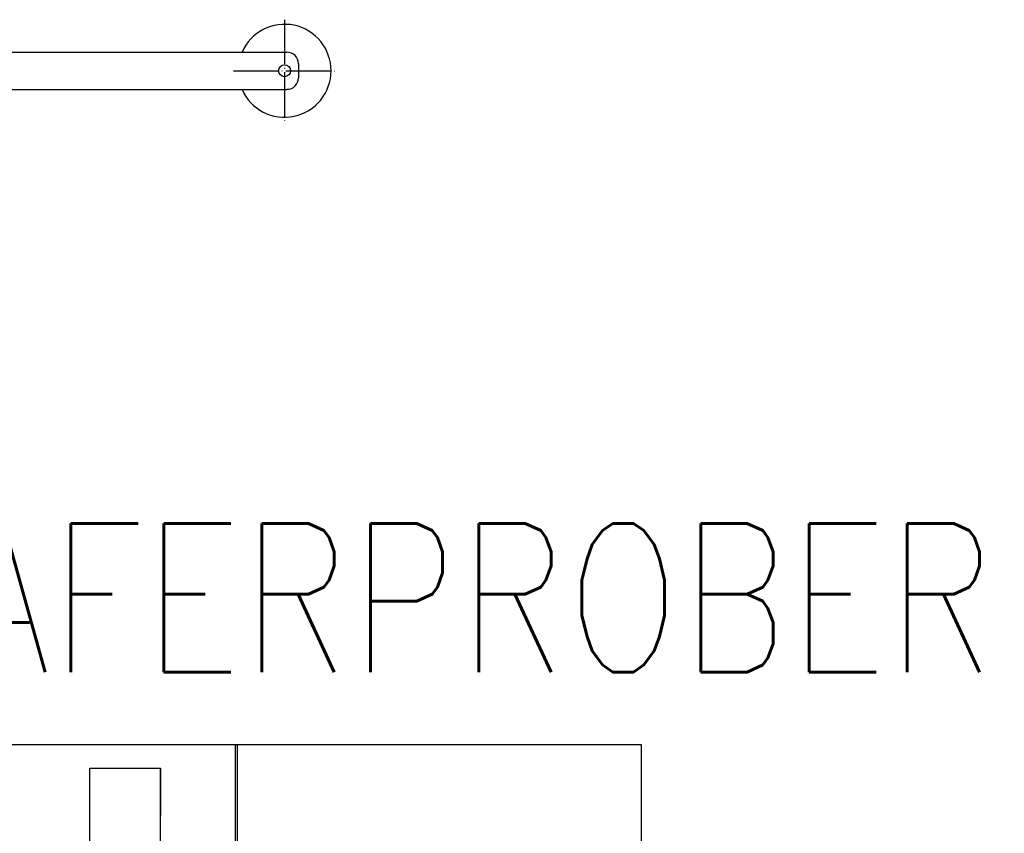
# Model space of a CAD drawing. Extents: x -1763 to 4575, y -3429 to 1051.
# Tile 50 of 174: x -1089 to -825, y -276 to -57. Entities that reach past the tile are written whole.
import ezdxf

# ---------------------------------------------------------------- set-up
doc = ezdxf.new("R2010")
doc.units = 0
doc.linetypes.add('DOT_CENTER', pattern=[14, 12, -1, 0, -1])
doc.layers.get('0').update_dxf_attribs({"linetype": 'CONTINUOUS'})
for name, color, linetype in [('1', 7, 'CONTINUOUS'), ('KONTUR', 7, 'CONTINUOUS'), ('VOLL3', 7, 'CONTINUOUS'), ('VOLL7', 7, 'CONTINUOUS')]:
    doc.layers.add(name, color=color, linetype=linetype)
doc.styles.add('CONVERTER_2', font='txt.shx', dxfattribs={"width": 0.81})

# ---------------------------------------------------------------- blocks, each defined once
blk = doc.blocks.new('_1', base_point=(-941.11, -925.96))
at = {"layer": '1', "color": 3, "linetype": 'CONTINUOUS'}
for p, q in [((-1175, -252.01), (-1031.49, -252.01)), ((-1031.49, -252.01), (-1031.49, -299.25)), ((-1031.49, -252.01), (-1030.86, -252.01)), ((-1030.86, -252.01), (-922.27, -252.01)), ((-1030.86, -299.25), (-1030.86, -252.01)), ((-922.27, -252.01), (-922.27, -299.25)), ((-1070.61, -258.36), (-1051.68, -258.36)), ((-1070.61, -413.93), (-1070.61, -258.36)), ((-1051.68, -258.36), (-1051.56, -258.36)), ((-1051.68, -258.36), (-1051.68, -413.93)), ((-1051.56, -258.36), (-1051.56, -271.06)), ((-1051.56, -271.06), (-1051.68, -271.06))]:
    blk.add_line(p, q, dxfattribs=at)
at = {"layer": '1', "color": 7, "style": 'CONVERTER_2', "width": 0.81}
blk.add_text('WAFERPROBER', height=40, dxfattribs=at).set_placement((-1139.57, -232.48))
blk = doc.blocks.new('D-E2803-62250-1S112', base_point=(-1662.71, 1272.15))
at = {"layer": '1'}
blk.add_blockref('_1', (-941.11, -925.96), dxfattribs=at)
blk = doc.blocks.new('FLOORPLAN_TV', base_point=(-1445.35, 149.85))
at = {"layer": '1', "color": 3, "linetype": 'DOT_CENTER'}
for p, q in [((-1018.22, -56.9), (-1018.22, -84.4)), ((-1031.97, -70.65), (-1004.47, -70.65))]:
    blk.add_line(p, q, dxfattribs=at)
at = {"layer": 'KONTUR', "color": 3, "linetype": 'CONTINUOUS'}
for p, q in [((-1166.72, -65.65), (-1085.52, -65.65)), ((-1085.73, -65.65), (-1017.59, -65.65)), ((-1014.47, -68.77), (-1014.47, -72.52)), ((-1181.97, -75.65), (-1017.59, -75.65))]:
    blk.add_line(p, q, dxfattribs=at)
for centre, start, end in [((-1017.59, -68.77), 0, 90), ((-1017.59, -72.52), -90, 0)]:
    blk.add_arc(centre, 3.12, start, end, dxfattribs=at)
at = {"layer": 'VOLL3', "color": 3, "linetype": 'CONTINUOUS'}
blk.add_circle((-1018.22, -70.65), 1.6, dxfattribs=at)
at = {"layer": 'VOLL7', "color": 3, "linetype": 'CONTINUOUS'}
blk.add_arc((-1018.22, -70.65), 12.5, -156.4218, 156.4218, dxfattribs=at)

msp = doc.modelspace()

# ---------------------------------------------------------------- block references
msp.add_blockref('D-E2803-62250-1S112', (-1662.71, 1272.15))
at = {"layer": '1'}
msp.add_blockref('FLOORPLAN_TV', (-1445.35, 149.85), dxfattribs=at)

doc.saveas('drawing.dxf')
